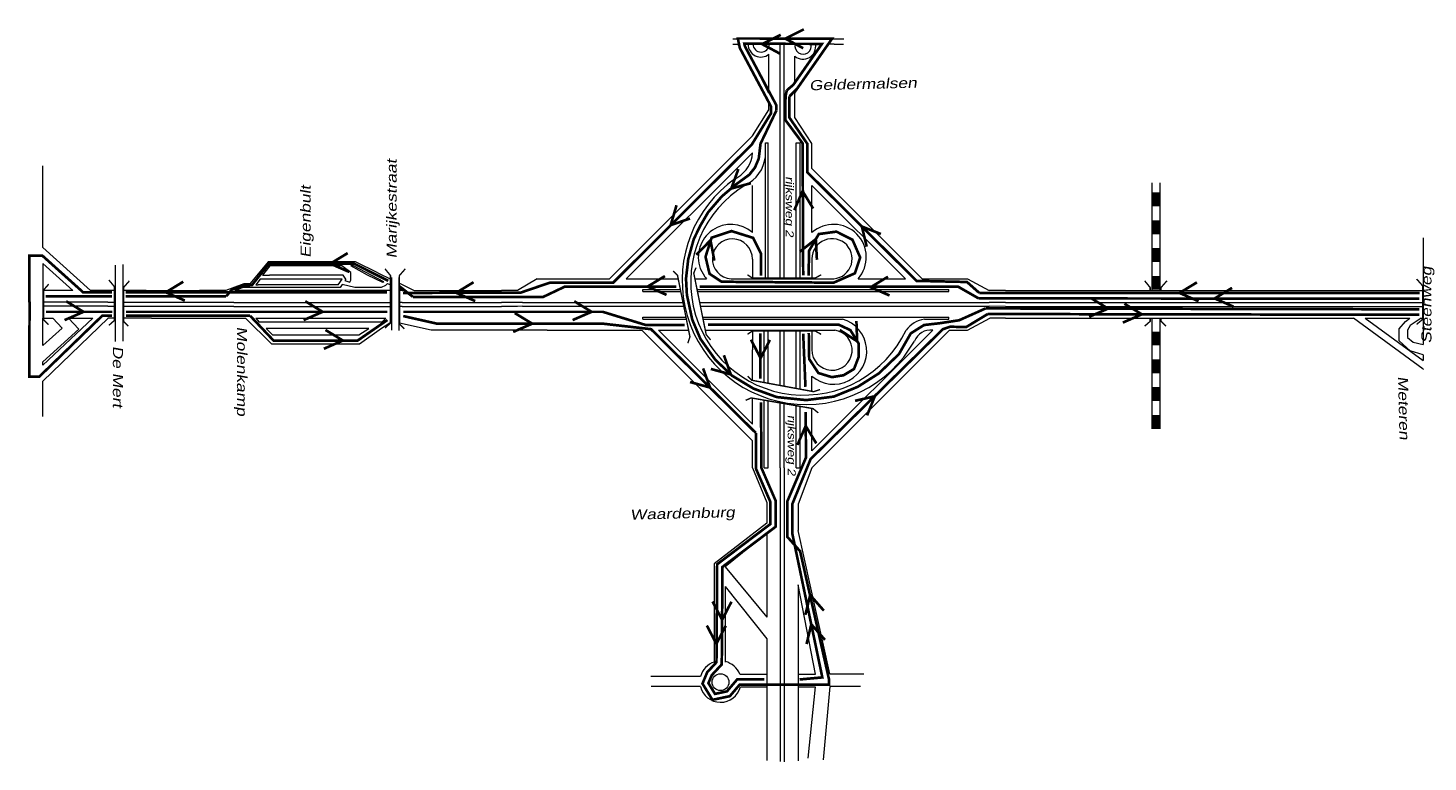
# Model space of a CAD drawing. Header units: metres. Extents: x 534 to 2631, y -2348 to -1484.
# Tile 12 of 13: x 2067 to 2331, y -1934 to -1795. Entities that reach past the tile are written whole.
import ezdxf

# ---------------------------------------------------------------- set-up
doc = ezdxf.new("R2010")
doc.units = ezdxf.units.M
doc.layers.get('0').update_dxf_attribs({"lineweight": 0})
for name, color, linetype, lineweight in [('ROUTE1STROOIEN', 3, 'Continuous', 0), ('STROOI', 7, 'Continuous', 0), ('Strooi WEL', 90, 'Continuous', 0), ('Text', 7, 'Continuous', 0)]:
    doc.layers.add(name, color=color, linetype=linetype, lineweight=lineweight)
doc.styles.add('ISO25', font='ARIALN.TTF', dxfattribs={"width": 1.5, "oblique": 10})

# ---------------------------------------------------------------- blocks, each defined once
blk = doc.blocks.new('A$C3E475C73')
at = {"layer": 'STROOI', "color": 7, "const_width": 0.263}
blk.add_lwpolyline([(-1.04, -0.92), (0, 0), (0, 6.35), (-1.04, 7.62)], dxfattribs=at)

msp = doc.modelspace()

# ---------------------------------------------------------------- linework, layer by layer
at = {"ltscale": 0.5}
for p, q in [((2200.16, -1797.41), (2221.08, -1797.41)), ((2200.19, -1798.42), (2201.14, -1798.42)), ((2206.97, -1809.38), (2201.14, -1798.42)), ((2206.97, -1807.68), (2202.26, -1798.42)), ((2202.26, -1798.42), (2203.06, -1798.42)), ((2203.97, -1798.42), (2214.92, -1798.42)), ((2209.1, -1817.07), (2209.1, -1798.42)), ((2209.85, -1817.07), (2209.85, -1798.42)), ((2211.86, -1807.66), (2218.26, -1798.42)), ((2211.86, -1805.72), (2217.09, -1798.42)), ((2215.76, -1798.42), (2217.09, -1798.42)), ((2219.3, -1798.42), (2218.26, -1798.42)), ((2218.26, -1798.42), (2218.29, -1798.42)), ((2219.3, -1798.42), (2221.05, -1798.42)), ((2206.97, -1807.68), (2206.97, -1800.34)), ((2211.86, -1805.72), (2211.86, -1800.73)), ((2211.86, -1809.15), (2211.86, -1807.66)), ((2211.86, -1812.25), (2211.86, -1809.15)), ((2203.85, -1815.75), (2206.97, -1810.83)), ((2206.97, -1810.83), (2206.97, -1809.38)), ((2215.1, -1817.2), (2211.86, -1812.25)), ((2206.33, -1842.38), (2206.33, -1817.03)), ((2206.33, -1817.03), (2206.85, -1817.03)), ((2212.1, -1817.07), (2212.85, -1817.07)), ((2215.1, -1821.88), (2215.1, -1817.2)), ((2203.83, -1819.69), (2203.85, -1818.94)), ((2330.41, -1835), (2330.41, -1855.07)), ((2083.61, -1840.11), (2083.61, -1854.54)), ((2085.06, -1840.01), (2085.06, -1854.46)), ((2112.48, -1839.52), (2109.02, -1843.65)), ((2112.8, -1840.24), (2111.4, -1842.02)), ((2128.95, -1839.52), (2112.48, -1839.52)), ((2113.6, -1840.24), (2112.8, -1840.24)), ((2126.41, -1840.24), (2113.6, -1840.24)), ((2128.1, -1841.51), (2126.41, -1840.24)), ((2128.58, -1840.24), (2128.1, -1840.24)), ((2131.24, -1841.99), (2128.1, -1840.24)), ((2134.31, -1843.25), (2128.58, -1840.24)), ((2133.2, -1841.58), (2128.95, -1839.52)), ((2194.03, -1840.74), (2194.9, -1842.32)), ((2107.9, -1843.65), (2104.49, -1844.89)), ((2109.02, -1843.65), (2107.9, -1843.65)), ((2110.96, -1842.79), (2110.16, -1843.84)), ((2112.04, -1842.79), (2110.96, -1842.79)), ((2111.4, -1842.02), (2112.74, -1842.02)), ((2126.45, -1842.79), (2112.04, -1842.79)), ((2126.65, -1842.02), (2112.74, -1842.02)), ((2125.68, -1843.84), (2126.45, -1842.79)), ((2127.16, -1842.74), (2126.65, -1842.02)), ((2127.16, -1842.74), (2126.97, -1843.01)), ((2126.97, -1843.01), (2127.91, -1843.33)), ((2127.91, -1843.33), (2128.1, -1842.95)), ((2128.1, -1842.95), (2128.1, -1841.51)), ((2134.11, -1843.42), (2131.24, -1841.99)), ((2133.2, -1841.58), (2135.75, -1842.82)), ((2134.31, -1843.25), (2134.11, -1843.42)), ((2135.04, -1843.58), (2134.65, -1843.96)), ((2135.04, -1843.58), (2135.75, -1843.9)), ((2135.75, -1842.47), (2135.75, -1852.38)), ((2137.12, -1842.47), (2137.12, -1852.45)), ((2137.12, -1843.48), (2140.05, -1844.89)), ((2163.24, -1842.7), (2159.55, -1844.89)), ((2070.01, -1844.97), (2070.01, -1850.14)), ((2083.61, -1844.89), (2082.23, -1844.89)), ((2089.47, -1844.89), (2085.06, -1844.89)), ((2089.47, -1844.89), (2099.57, -1844.89)), ((2104.49, -1844.89), (2099.57, -1844.89)), ((2107.79, -1844.31), (2106.19, -1844.89)), ((2120.28, -1844.89), (2106.19, -1844.89)), ((2126.05, -1844.31), (2107.79, -1844.31)), ((2110.16, -1843.84), (2110.61, -1843.84)), ((2111.4, -1843.84), (2110.61, -1843.84)), ((2125.68, -1843.84), (2111.4, -1843.84)), ((2120.59, -1844.89), (2120.28, -1844.89)), ((2126.44, -1843.76), (2126.05, -1844.31)), ((2128.83, -1844.35), (2126.44, -1843.76)), ((2133.79, -1844.35), (2128.83, -1844.35)), ((2134.65, -1843.96), (2133.79, -1844.35)), ((2137.12, -1844.52), (2137.96, -1844.89)), ((2137.8, -1844.89), (2137.96, -1844.89)), ((2140.05, -1844.89), (2156.5, -1844.89)), ((2251.58, -1844.89), (2248.5, -1844.89)), ((2251.58, -1844.89), (2330.41, -1844.89)), ((2106.04, -1847.15), (2135.58, -1847.15)), ((2106.04, -1847.9), (2135.58, -1847.9)), ((2137.8, -1847.15), (2156.5, -1847.15)), ((2137.8, -1847.9), (2156.5, -1847.9)), ((2160.45, -1847.14), (2159.55, -1847.15)), ((2160.45, -1847.89), (2159.55, -1847.9)), ((2251.58, -1847.15), (2248.5, -1847.15)), ((2251.58, -1847.9), (2248.5, -1847.89)), ((2251.58, -1847.15), (2330.41, -1847.15)), ((2251.58, -1847.9), (2330.41, -1847.9)), ((2070.01, -1859), (2079.43, -1850.14)), ((2082.28, -1850.14), (2070.01, -1862.03)), ((2073.66, -1851.99), (2071.88, -1850.14)), ((2074.84, -1850.14), (2076.79, -1852.19)), ((2075.7, -1850.14), (2079.43, -1850.14)), ((2090.49, -1850.15), (2108.23, -1850.15)), ((2108.23, -1850.15), (2113.15, -1854.97)), ((2110.14, -1850.15), (2134.69, -1850.15)), ((2110.14, -1850.15), (2110.72, -1850.81)), ((2110.72, -1850.81), (2134, -1850.84)), ((2134.69, -1850.15), (2134, -1850.84)), ((2251.58, -1850.15), (2248.63, -1850.15)), ((2251.58, -1850.15), (2317.27, -1850.15)), ((2330.4, -1859.77), (2317.27, -1850.15)), ((2319.48, -1850.15), (2330.41, -1858.13)), ((2319.48, -1850.15), (2327.87, -1850.15)), ((2325.91, -1852.11), (2327.06, -1850.75)), ((2327.06, -1850.75), (2327.87, -1850.15)), ((2327.95, -1851.53), (2327.47, -1852.39)), ((2330.02, -1850.15), (2327.95, -1851.53)), ((2330.02, -1850.15), (2330.41, -1850.15)), ((2112.12, -1852.08), (2113.32, -1853.24)), ((2131.48, -1852.08), (2112.12, -1852.08)), ((2113.32, -1853.24), (2129.63, -1853.24)), ((2129.63, -1853.24), (2131.48, -1852.08)), ((2129.74, -1854.97), (2133.88, -1852)), ((2165.11, -1852.39), (2163.44, -1852.39)), ((2325.91, -1852.44), (2325.91, -1852.11)), ((2325.91, -1854.41), (2325.91, -1852.44)), ((2327.47, -1852.39), (2327.47, -1853.78)), ((2327.47, -1853.78), (2328.52, -1854.64)), ((2113.15, -1854.97), (2129.74, -1854.97)), ((2327.94, -1856.27), (2325.91, -1854.41)), ((2330.41, -1857.02), (2327.94, -1856.27)), ((2328.52, -1854.64), (2330.41, -1855.07)), ((2330.41, -1857.02), (2330.41, -1858.13)), ((2330.4, -1859.77), (2330.41, -1859.77)), ((2330.41, -1859.77), (2330.41, -1859.82)), ((2203.85, -1878.35), (2206.61, -1884.9)), ((2209.1, -1878.35), (2209.1, -1933.74)), ((2209.85, -1878.35), (2209.85, -1933.84)), ((2215.1, -1878.35), (2212.5, -1885.2)), ((2206.61, -1884.9), (2206.61, -1884.9)), ((2206.61, -1884.9), (2206.61, -1888.82)), ((2212.5, -1885.2), (2212.5, -1890.19)), ((2206.61, -1888.82), (2196.64, -1896.46)), ((2206.61, -1890.71), (2198.74, -1897.06)), ((2206.61, -1890.71), (2206.61, -1906.55)), ((2218.48, -1917.2), (2212.5, -1890.19)), ((2196.64, -1896.46), (2196.64, -1914.91)), ((2198.74, -1897.06), (2206.61, -1906.55)), ((2198.74, -1900.73), (2198.74, -1915)), ((2198.74, -1900.73), (2206.61, -1910.62)), ((2215.79, -1917.3), (2212.5, -1900.41)), ((2212.5, -1900.41), (2212.5, -1933.65)), ((2206.61, -1910.62), (2206.61, -1933.55)), ((2196.64, -1914.91), (2196.64, -1914.99)), ((2201.47, -1917.3), (2206.61, -1917.3)), ((2212.5, -1917.3), (2215.79, -1917.3)), ((2218.48, -1917.2), (2224.86, -1917.2)), ((2194.08, -1917.7), (2184.67, -1917.7)), ((2194.05, -1919.59), (2184.77, -1919.59)), ((2194.05, -1919.59), (2194.06, -1919.59)), ((2194.05, -1919.59), (2194.06, -1919.59)), ((2201.6, -1919.69), (2206.61, -1919.69)), ((2212.5, -1919.69), (2215.69, -1919.69)), ((2215.69, -1919.69), (2214.29, -1933.15)), ((2218.48, -1919.59), (2217.19, -1933.45)), ((2224.27, -1919.59), (2218.48, -1919.59))]:
    msp.add_line(p, q, dxfattribs=at)
at = {"color": 0, "ltscale": 0.5}
for p, q in [((2133.88, -1852), (2135.46, -1850.98)), ((2143.23, -1852.39), (2137.25, -1851.04)), ((2163.44, -1852.39), (2143.23, -1852.39))]:
    msp.add_line(p, q, dxfattribs=at)
at = {"ltscale": 0.5}
msp.add_circle((2197.84, -1918.79), 1.59, dxfattribs=at)
for centre, radius, start, end in [((2205.47, -1798.46), 2.41, 179.1696, 308.5704), ((2205.5, -1798.39), 1.54, 181.3023, 358.6977), ((2213.4, -1798.87), 2.41, 230.3934, 10.8597), ((2213.43, -1798.8), 1.54, 165.5226, 14.4774), ((2197.84, -1918.69), 3.89, 107.9288, 165.1428), ((2197.84, -1918.69), 3.89, 21.0372, 76.6514), ((2197.84, -1918.69), 3.89, 193.3424, 345.1428)]:
    msp.add_arc(centre, radius, start, end, dxfattribs=at)
at = {"layer": 'ROUTE1STROOIEN', "color": 5, "const_width": 0.5}
for points in [[(2070.54, -1845.99), (2083.04, -1845.99)], [(2085.64, -1845.99), (2104.57, -1846)], [(2246.57, -1846.4), (2329.69, -1846.44)], [(2085.7, -1849.67), (2109.09, -1849.67)]]:
    msp.add_lwpolyline(points, dxfattribs=at)
at = {"layer": 'ROUTE1STROOIEN', "color": 90, "const_width": 0.5}
msp.add_lwpolyline([(2085.64, -1845.25), (2134.93, -1845.25)], dxfattribs=at)
at = {"layer": 'ROUTE1STROOIEN', "const_width": 0.5}
for points in [[(2246.65, -1845.35), (2329.77, -1845.4)], [(2070.6, -1848.93), (2083.1, -1848.93)], [(2085.7, -1848.93), (2134.98, -1848.93)], [(2248.26, -1849.34), (2329.7, -1849.49)]]:
    msp.add_lwpolyline(points, dxfattribs=at)
at = {"layer": 'STROOI', "color": 7}
for p, q in [((2176.88, -1842.7), (2203.85, -1815.75)), ((2206.85, -1842.7), (2206.85, -1817.07)), ((2209.1, -1842.7), (2209.1, -1817.07)), ((2209.85, -1842.7), (2209.85, -1817.07)), ((2212.1, -1842.7), (2212.1, -1817.07)), ((2212.85, -1842.7), (2212.85, -1817.07)), ((2180.05, -1842.7), (2203.85, -1818.94)), ((2070.01, -1836.77), (2070.01, -1821.37)), ((2235.9, -1842.7), (2215.1, -1821.88)), ((2203.85, -1833.94), (2203.85, -1825.12)), ((2215.1, -1833.99), (2215.1, -1825.07)), ((2232.72, -1842.7), (2215.1, -1825.07)), ((2279.22, -1824.59), (2279.22, -1844.89)), ((2280.72, -1824.59), (2280.72, -1844.89)), ((2070.01, -1836.77), (2078.97, -1844.89)), ((2070.01, -1839.81), (2075.62, -1844.89)), ((2070.01, -1839.81), (2070.01, -1844.97)), ((2203.85, -1838.97), (2203.85, -1842.7)), ((2215.1, -1838.91), (2215.1, -1842.7)), ((2163.24, -1842.7), (2176.88, -1842.7)), ((2180.05, -1842.7), (2189.86, -1842.7)), ((2193.01, -1842.7), (2195.21, -1842.7)), ((2199.82, -1842.7), (2219.1, -1842.7)), ((2223.8, -1842.7), (2232.72, -1842.7)), ((2235.9, -1842.7), (2244.41, -1842.7)), ((2244.41, -1842.7), (2248.5, -1844.89)), ((2075.62, -1844.89), (2070.01, -1844.89)), ((2082.23, -1844.89), (2078.97, -1844.89)), ((2135.75, -1844.89), (2120.59, -1844.89)), ((2137.8, -1844.89), (2137.12, -1844.89)), ((2159.55, -1844.89), (2156.5, -1844.89)), ((2183.2, -1844.7), (2190.26, -1844.7)), ((2183.2, -1845.08), (2183.2, -1844.7)), ((2183.2, -1845.08), (2190.34, -1845.08)), ((2193.42, -1844.7), (2240.9, -1844.7)), ((2193.49, -1845.08), (2240.9, -1845.08)), ((2240.9, -1845.08), (2240.9, -1844.7)), ((2082.23, -1847.13), (2070.01, -1847.13)), ((2082.23, -1847.88), (2070.01, -1847.88)), ((2083.61, -1847.15), (2082.25, -1847.15)), ((2083.61, -1847.9), (2082.25, -1847.9)), ((2106.04, -1847.15), (2085.06, -1847.15)), ((2106.04, -1847.9), (2085.06, -1847.9)), ((2137.8, -1847.15), (2137.12, -1847.15)), ((2137.8, -1847.9), (2137.12, -1847.9)), ((2159.55, -1847.15), (2156.5, -1847.15)), ((2159.55, -1847.9), (2156.5, -1847.9)), ((2160.45, -1847.14), (2190.76, -1847.14)), ((2160.45, -1847.89), (2190.91, -1847.89)), ((2193.91, -1847.14), (2248.5, -1847.14)), ((2194.08, -1847.89), (2248.5, -1847.89)), ((2070.01, -1855.3), (2070.01, -1850.14)), ((2070.01, -1850.14), (2071.88, -1850.14)), ((2074.84, -1850.14), (2075.7, -1850.14)), ((2083.61, -1850.15), (2082.25, -1850.15)), ((2090.49, -1850.15), (2085.06, -1850.15)), ((2183.2, -1849.95), (2191.33, -1849.95)), ((2183.2, -1850.33), (2183.2, -1849.95)), ((2183.2, -1850.33), (2191.4, -1850.33)), ((2194.48, -1849.95), (2240.9, -1849.95)), ((2194.55, -1850.33), (2220.87, -1850.33)), ((2236.3, -1850.33), (2240.9, -1850.33)), ((2236.3, -1850.33), (2240.9, -1850.33)), ((2240.9, -1850.33), (2240.9, -1849.95)), ((2244.42, -1852.4), (2248.64, -1850.14)), ((2279.22, -1850.15), (2279.22, -1871.02)), ((2280.72, -1850.15), (2280.72, -1871.02)), ((2070.01, -1855.3), (2073.66, -1851.99)), ((2070.01, -1858.34), (2076.79, -1852.19)), ((2165.11, -1852.39), (2182.97, -1852.39)), ((2182.97, -1852.39), (2203.85, -1873.28)), ((2186.15, -1852.39), (2191.82, -1852.39)), ((2186.15, -1852.39), (2203.85, -1870.1)), ((2194.97, -1852.39), (2219.38, -1852.39)), ((2203.85, -1852.39), (2203.85, -1856.09)), ((2206.1, -1862.27), (2206.1, -1852.39)), ((2206.85, -1862.41), (2206.85, -1852.39)), ((2209.1, -1862.82), (2209.1, -1852.39)), ((2209.85, -1862.96), (2209.85, -1852.39)), ((2212.1, -1863.38), (2212.1, -1852.39)), ((2212.85, -1863.52), (2212.85, -1852.39)), ((2215.1, -1852.39), (2215.1, -1856.06)), ((2241.04, -1852.39), (2215.1, -1878.35)), ((2237.88, -1852.39), (2215.1, -1875.16)), ((2241.04, -1852.39), (2244.43, -1852.39)), ((2203.85, -1861.85), (2203.85, -1856.09)), ((2070.01, -1859), (2070.01, -1858.34)), ((2070.01, -1868.68), (2070.01, -1862.02)), ((2215.1, -1863.93), (2215.1, -1861.08)), ((2203.85, -1870.1), (2203.85, -1865.21)), ((2206.1, -1878.35), (2206.1, -1865.6)), ((2206.85, -1878.35), (2206.85, -1865.73)), ((2209.1, -1878.35), (2209.1, -1866.11)), ((2209.85, -1878.35), (2209.85, -1866.24)), ((2212.1, -1878.35), (2212.1, -1866.63)), ((2212.85, -1878.35), (2212.85, -1866.76)), ((2215.1, -1875.16), (2215.1, -1867.15)), ((2203.85, -1878.35), (2203.85, -1873.28)), ((2206.1, -1878.35), (2206.85, -1878.35)), ((2212.1, -1878.35), (2212.85, -1878.35))]:
    msp.add_line(p, q, dxfattribs=at)
for points, const_width in [([(2279.97, -1826.38), (2279.97, -1829.01)], 1.5), ([(2279.97, -1831.65), (2279.97, -1834.28)], 1.5), ([(2279.97, -1836.87), (2279.97, -1839.51)], 1.5), ([(2135.58, -1848.44), (2135.58, -1848.44), (2135.58, -1842.09), (2134.54, -1840.82)], 0.263), ([(2137.26, -1844.89), (2137.26, -1842.09), (2138.37, -1840.82)], 0.263), ([(2193.22, -1840.59), (2192.79, -1841.62), (2195.14, -1853.24), (2195.97, -1854.21)], 0.263), ([(2071.03, -1851.35), (2070.15, -1850.47), (2070.15, -1844.78), (2071.09, -1843.71)], 0.263), ([(2086.12, -1851.64), (2085.2, -1850.71), (2085.2, -1844.36), (2086.31, -1843.09)], 0.263), ([(2188.93, -1841.23), (2189.72, -1842.02), (2192.07, -1853.63), (2191.68, -1854.85)], 0.263), ([(2202.93, -1841.94), (2203.86, -1842.56), (2215.71, -1842.56), (2216.83, -1841.94)], 0.263), ([(2278.91, -1844.89), (2278.91, -1844.35), (2277.87, -1843.08)], 0.263), ([(2279.97, -1842.14), (2279.97, -1844.78)], 1.5), ([(2280.97, -1844.89), (2280.97, -1844.33), (2282.08, -1843.06)], 0.263), ([(2329.18, -1851.29), (2330.3, -1850.36), (2330.3, -1844.01), (2329.18, -1842.74)], 0.263), ([(2134.54, -1851.98), (2135.58, -1851.05), (2135.58, -1844.89)], 0.263), ([(2138.19, -1852.12), (2137.27, -1851.2), (2137.27, -1844.89)], 0.263), ([(2277.87, -1851.63), (2278.91, -1850.71), (2278.91, -1850.15)], 0.263), ([(2281.89, -1851.61), (2280.97, -1850.69), (2280.97, -1850.15)], 0.263), ([(2202.93, -1853.17), (2203.86, -1852.55), (2215.71, -1852.55), (2216.83, -1853.17)], 0.263), ([(2279.97, -1852.64), (2279.97, -1855.27)], 1.5), ([(2279.97, -1857.91), (2279.97, -1860.54)], 1.5), ([(2202.95, -1861.06), (2203.76, -1861.84), (2215.41, -1863.99), (2216.62, -1863.58)], 0.263), ([(2279.97, -1863.14), (2279.97, -1865.77)], 1.5), ([(2202.59, -1865.62), (2203.62, -1865.17), (2215.29, -1867.18), (2216.29, -1867.99)], 0.263), ([(2279.97, -1868.4), (2279.97, -1871.03)], 1.5)]:
    msp.add_lwpolyline(points, dxfattribs=dict(at, const_width=const_width))
for centre, radius, start, end in [((2197.8, -1818.33), 6.18, 296.2093, 347.2297), ((2199.43, -1818.82), 6.95, 296.2005, 353.0036), ((2214, -1843.01), 23.4, 125.1308, 192.0397), ((2213.54, -1843.31), 21.33, 121.1768, 334.7828), ((2199.82, -1838.61), 6.17, 49.255, 200.2054), ((2219.18, -1838.61), 6.17, 318.4534, 131.4425), ((2200.08, -1838.94), 3.77, 359.4915, 266.1597), ((2218.89, -1838.92), 3.79, 266.782, 179.899), ((2199.82, -1838.61), 6.17, 216.9976, 221.5466), ((2214, -1843.01), 23.4, 192.0382, 330.7337), ((2219.18, -1856.34), 6.25, 229.2672, 74.3299), ((2237.05, -1855.51), 5.23, 98.2328, 143.4996), ((2218.89, -1856.15), 3.79, 178.7308, 82.4697), ((2237.5, -1855.68), 3.32, 83.4659, 158.2665)]:
    msp.add_arc(centre, radius, start, end, dxfattribs=at)
at = {"layer": 'Strooi WEL', "const_width": 0.5}
for points in [[(2213.56, -1795.64), (2210.07, -1797.39), (2213.45, -1799.21)], [(2210.85, -1808.29), (2212.33, -1806.78), (2212.33, -1806.78), (2218.9, -1797.38), (2201.11, -1797.37), (2201.49, -1799.17), (2207.39, -1810.24), (2207.38, -1810.93)], [(2246.65, -1845.35), (2244.34, -1843.3), (2234.82, -1843.09), (2214.2, -1822.58), (2214.2, -1817.2), (2210.85, -1812.31), (2210.85, -1808.29)], [(2207.38, -1810.93), (2207.37, -1811.48), (2203.77, -1817.33), (2177.6, -1843.41), (2165.67, -1843.42), (2160.13, -1845.31), (2137.96, -1845.36)], [(2189.54, -1828.82), (2188.44, -1832.58), (2192.08, -1831.33)], [(2225.43, -1836.64), (2224.51, -1832.84), (2228.09, -1834.25)], [(2196.68, -1839.27), (2195.95, -1835.43), (2193.27, -1838.19)], [(2214.46, -1842.09), (2214.55, -1837.41), (2216.38, -1834.26), (2219.71, -1833.8), (2222.74, -1835.34), (2224.19, -1838.67), (2223.2, -1841.66), (2219.18, -1843.43), (2198.04, -1843.25), (2195.77, -1841.76), (2195.01, -1838.54), (2196.16, -1834.95), (2199.92, -1833.7), (2204, -1834.98), (2205.48, -1837.94), (2205.5, -1842.09)], [(2216.03, -1839.12), (2215.82, -1835.22), (2212.8, -1837.59)], [(2096.77, -1846.81), (2093.19, -1845.25), (2096.47, -1843.25)], [(2151.56, -1846.9), (2147.97, -1845.34), (2151.25, -1843.34)], [(2288.03, -1846.93), (2284.44, -1845.37), (2287.73, -1843.37)], [(2074.08, -1850.49), (2077.66, -1848.93), (2074.38, -1846.93)], [(2119.18, -1850.49), (2122.77, -1848.93), (2119.49, -1846.93)], [(2169.93, -1850.49), (2173.52, -1848.93), (2170.24, -1846.93)], [(2273.75, -1850.96), (2277.33, -1849.4), (2274.05, -1847.4)], [(2212.76, -1918.28), (2217.05, -1917.89), (2211.37, -1890.68), (2211.37, -1885.23), (2214.84, -1876.7), (2239.79, -1852.21), (2241.15, -1851.75), (2244.23, -1851.78), (2248.26, -1849.34)], [(2220.35, -1852.36), (2223.62, -1854.49), (2223.48, -1850.65)], [(2203.59, -1854.19), (2205.4, -1857.66), (2207.16, -1854.24)], [(2205.37, -1861.55), (2205.37, -1852.99)], [(2225.49, -1868.47), (2226.96, -1864.85), (2223.22, -1865.72)], [(2205.49, -1866), (2205.54, -1878.33), (2208.25, -1884.58), (2208.25, -1889.46), (2198.21, -1897.05), (2198.08, -1915.43), (2196.19, -1917.47), (2195.56, -1918.97), (2196.8, -1921), (2199.06, -1920.52), (2200.99, -1918.26), (2206.1, -1918.26)], [(2196.33, -1903.57), (2198.14, -1907.03), (2199.9, -1903.62)], [(2217.55, -1910.81), (2214.97, -1907.87), (2214.07, -1911.6)]]:
    msp.add_lwpolyline(points, dxfattribs=at)
at = {"layer": 'Strooi WEL', "color": 5, "const_width": 0.5}
for points in [[(2210.35, -1807.15), (2210.35, -1807.15), (2211.58, -1806.1), (2216.98, -1798.38), (2202.34, -1798.37), (2202.44, -1798.83), (2208.4, -1810), (2208.38, -1810.95)], [(2209.19, -1796.67), (2205.69, -1798.43), (2209.08, -1800.24)], [(2213.44, -1842.03), (2213.36, -1822.62), (2213.33, -1817.13), (2210.06, -1812.72), (2210.11, -1808.24), (2210.35, -1807.15)], [(2208.38, -1810.95), (2205.39, -1817.21), (2205.05, -1820.04), (2204.34, -1821.71), (2203.28, -1823.06), (2200.79, -1824.87), (2198.1, -1827.14), (2195.51, -1830.14), (2194.01, -1832.71), (2192.79, -1835.22), (2191.75, -1839), (2191.33, -1842.68), (2191.5, -1845.73), (2192.51, -1850.41), (2194.04, -1854.02), (2196.87, -1857.98), (2199.99, -1860.95), (2204.06, -1863.41), (2208.45, -1865.01), (2214, -1865.58), (2219.22, -1864.92), (2223.74, -1863.07), (2227.72, -1860.54), (2231.51, -1856.9), (2233.74, -1852.99), (2236.24, -1851.42), (2239.25, -1851.07), (2242.86, -1850.52), (2247.84, -1848.29)], [(2201.21, -1821.99), (2199.87, -1825.67), (2203.58, -1824.66)], [(2211.76, -1829.75), (2213.32, -1826.16), (2215.32, -1829.44)], [(2127.8, -1841.41), (2124.22, -1839.85), (2127.5, -1837.85)], [(2135.16, -1843.07), (2128.71, -1839.84), (2112.66, -1839.86), (2109.44, -1843.88), (2107.75, -1843.97), (2105.64, -1844.77), (2104.57, -1846)], [(2187.66, -1845.73), (2184.07, -1844.17), (2187.36, -1842.18)], [(2229.74, -1845.85), (2226.16, -1844.3), (2229.44, -1842.3)], [(2137.26, -1844.1), (2139.8, -1846.11)], [(2139.8, -1846.11), (2164.4, -1846.11), (2168.48, -1844.17), (2189.51, -1844.17)], [(2193.93, -1844.21), (2242.72, -1844.21), (2246.54, -1846.4)], [(2267.39, -1849.87), (2270.97, -1848.32), (2267.69, -1846.32)], [(2294.66, -1847.97), (2291.07, -1846.41), (2294.36, -1844.41)], [(2067.48, -1846.99), (2067.43, -1861.15), (2069.32, -1861.15), (2081.19, -1849.67), (2083.04, -1849.67)], [(2158.72, -1852.72), (2162.31, -1851.16), (2159.02, -1849.16)], [(2247.84, -1848.29), (2329.67, -1848.45)], [(2109.09, -1849.67), (2113.53, -1854.37), (2129.39, -1854.34), (2134.99, -1850.47)], [(2137.98, -1849.73), (2144.34, -1851.16), (2175.61, -1851.16), (2184.73, -1852.2), (2204.51, -1871.78)], [(2123, -1855.9), (2126.59, -1854.34), (2123.3, -1852.35)], [(2213.87, -1863.08), (2213.44, -1853.06)], [(2196.01, -1859.7), (2199.78, -1860.74), (2198.48, -1857.12)], [(2192.09, -1862.17), (2195.86, -1863.21), (2194.56, -1859.6)], [(2206.1, -1919.26), (2218.3, -1919.26), (2218.28, -1918.12), (2212.86, -1894.09), (2210.42, -1891.34), (2210.46, -1884.64), (2213.96, -1876.44), (2213.91, -1867.81)], [(2212.35, -1874.04), (2213.91, -1870.45), (2215.91, -1873.74)], [(2204.51, -1871.78), (2204.54, -1878.54), (2207.25, -1884.79), (2207.25, -1888.96), (2197.21, -1896.55), (2197.08, -1915.03), (2195.33, -1916.92), (2194.44, -1919.06), (2196.32, -1922.12), (2199.6, -1921.43), (2201.45, -1919.26), (2206.1, -1919.26)], [(2217.33, -1905.29), (2214.76, -1902.35), (2213.85, -1906.09)], [(2195.26, -1908.1), (2197.06, -1911.56), (2198.83, -1908.15)]]:
    msp.add_lwpolyline(points, dxfattribs=at)
at = {"layer": 'Strooi WEL', "color": 90, "const_width": 0.5}
for points in [[(2083.01, -1845.25), (2077.59, -1845.25), (2069.88, -1838.32), (2067.43, -1838.32), (2067.43, -1847.14)], [(2137.98, -1848.93), (2175.63, -1848.93), (2183.64, -1851.39), (2191.08, -1851.4)], [(2195.45, -1851.34), (2220.12, -1851.34), (2222.34, -1852.38), (2223.9, -1854.89), (2223.9, -1857.45), (2223.03, -1859.71), (2221.05, -1860.9), (2218.84, -1861.25), (2216.3, -1860.47), (2214.57, -1857.83), (2214.5, -1852.92)]]:
    msp.add_lwpolyline(points, dxfattribs=at)

# ---------------------------------------------------------------- block references
at = {"ltscale": 0.5}
msp.add_blockref('A$C3E475C73', (2083.49, -1850.55), dxfattribs=at)

# ---------------------------------------------------------------- texts
at = {"layer": 'Text', "style": 'ISO25', "oblique": 10, "width": 1.5}
for s, height, rotation, p in [('Geldermalsen', 1.9, 1.425, (2214.59, -1807.15)), ('Marijkestraat', 1.9, 90, (2136.74, -1838.86)), ('Eigenbult', 1.9, 90, (2120.51, -1838.73)), ('rijksweg 2', 1.5, 270, (2210.15, -1823.35)), ('Steenweg', 1.9, 90, (2331.97, -1854.9)), ('Molenkamp', 1.9, 270, (2106.61, -1851.7)), ('De Mert', 1.9, 270, (2083.2, -1855.36)), ('Meteren', 1.9, 271.425, (2325.66, -1861.09)), ('rijksweg 2', 1.5, 270, (2210.53, -1868.36)), ('Waardenburg', 1.9, 1.425, (2180.8, -1888.14))]:
    msp.add_text(s, height=height, rotation=rotation, dxfattribs=at).set_placement(p)

doc.saveas('drawing.dxf')
